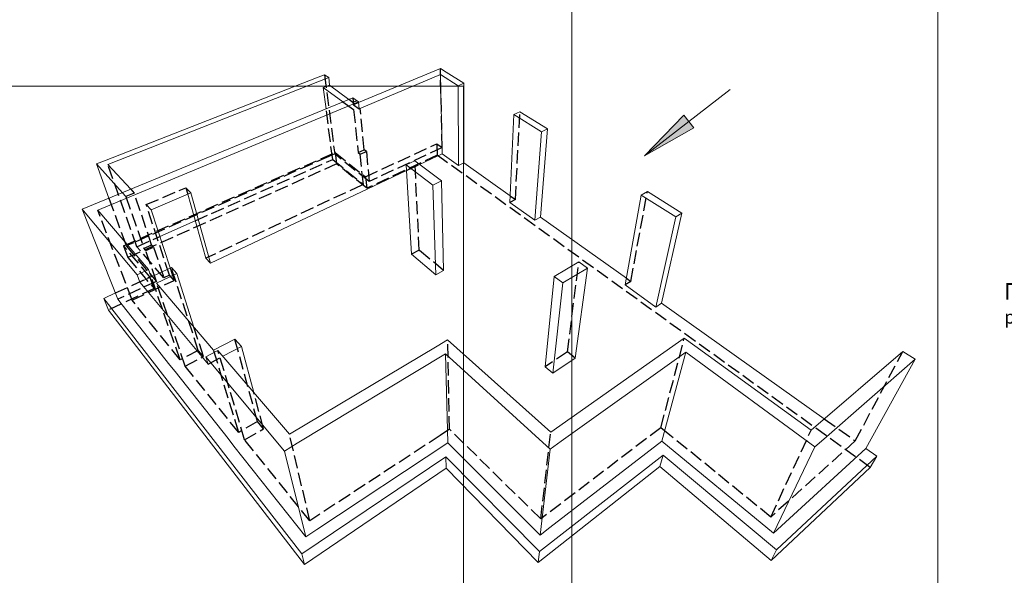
# Model space of a CAD drawing. Header units: millimetres. Extents: x 0 to 42000, y 0 to 29700.
# Tile 10 of 18: x 14701 to 29500, y 8069 to 16419. Entities that reach past the tile are written whole.
import ezdxf

# ---------------------------------------------------------------- set-up
doc = ezdxf.new("R2010")
doc.units = ezdxf.units.MM
doc.linetypes.add('______2', pattern=[270, 200, -70])
for name, color, linetype, lineweight in [('Standard', 7, 'Continuous', 25), ('Позиционная метка диаметр_ шаг', 7, 'Continuous', 13), ('Позиционная метка линия выноска', 7, 'Continuous', 13), ('Примечания', 7, 'Continuous', 13)]:
    doc.layers.add(name, color=color, linetype=linetype, lineweight=lineweight)
doc.styles.add('ISOCPEUR', font='txt')

msp = doc.modelspace()

# ---------------------------------------------------------------- hatches: boundary and pattern name
at = {"layer": 'Позиционная метка линия выноска', "linetype": 'Continuous', "lineweight": 13, "transparency": 33554687}
msp.add_hatch(color=7, dxfattribs=at).paths.add_polyline_path([(24831, 14792), (24094, 14373), (24685, 14982)], flags=16)

# ---------------------------------------------------------------- linework, layer by layer
at = {"layer": 'Standard', "color": 7, "linetype": 'Continuous', "lineweight": 18, "transparency": 33554687}
for p, q in [((19188, 15556), (15974, 14299)), ((16027, 14242), (19345, 15549)), ((19188, 15556), (19283, 15593)), ((19283, 15593), (19345, 15549)), ((19345, 15549), (19359, 15437)), ((21024, 15686), (19792, 15173)), ((19802, 15081), (21024, 15594)), ((21111, 15631), (21024, 15686)), ((21050, 14403), (21024, 15594)), ((21024, 15594), (21289, 15425)), ((21377, 15463), (21111, 15631)), ((19264, 15400), (19359, 15437)), ((19560, 15185), (19264, 15400)), ((19306, 15080), (19264, 15400)), ((19648, 15221), (19359, 15437)), ((21289, 15425), (21377, 15463)), ((21297, 14227), (21289, 15425)), ((21378, 14266), (21377, 15463)), ((15641, 13570), (19707, 15246)), ((19707, 15246), (19791, 15184)), ((19791, 15184), (15876, 13556)), ((19802, 15081), (19791, 15184)), ((22069, 13674), (22130, 14995)), ((22220, 15037), (22130, 14995)), ((22130, 14995), (22543, 14733)), ((22634, 14777), (22220, 15037)), ((22446, 13404), (22543, 14733)), ((22529, 13449), (22634, 14777)), ((22543, 14733), (22634, 14777)), ((20711, 14243), (21050, 14403)), ((21050, 14403), (21297, 14227)), ((15853, 14252), (15974, 14299)), ((16245, 13819), (15853, 14252)), ((15853, 14252), (16041, 13735)), ((16027, 14242), (16370, 13870)), ((20640, 14296), (20511, 14236)), ((20589, 12893), (20511, 14236)), ((20511, 14236), (20911, 13934)), ((21042, 13998), (20640, 14296)), ((21297, 14227), (21378, 14266)), ((21378, 14266), (22073, 13773)), ((19922, 13870), (20516, 14151)), ((20911, 13934), (21042, 13998)), ((20955, 12585), (20911, 13934)), ((21073, 12650), (21042, 13998)), ((17274, 13819), (16676, 13563)), ((17226, 13798), (17498, 12835)), ((17570, 12759), (17274, 13819)), ((17570, 12759), (19922, 13870)), ((23801, 12432), (24044, 13783)), ((24136, 13836), (24044, 13783)), ((24044, 13783), (24562, 13456)), ((24654, 13511), (24136, 13836)), ((22069, 13674), (22446, 13404)), ((15711, 13487), (15641, 13570)), ((15641, 13570), (16177, 12217)), ((15711, 13487), (16465, 12586)), ((16638, 12665), (15876, 13556)), ((16676, 13563), (16960, 12688)), ((24348, 12157), (24654, 13511)), ((24562, 13456), (24654, 13511)), ((16806, 13161), (17339, 13398)), ((22446, 13404), (22529, 13449)), ((22529, 13449), (23819, 12533)), ((24264, 12101), (24562, 13456)), ((20589, 12893), (20955, 12585)), ((17498, 12835), (17570, 12759)), ((23105, 12782), (22732, 12560)), ((23235, 12687), (23105, 12782)), ((16465, 12586), (16638, 12665)), ((16504, 12476), (16465, 12586)), ((16980, 12697), (16504, 12476)), ((16676, 12556), (16638, 12665)), ((16758, 12460), (17064, 12603)), ((17064, 12603), (16980, 12697)), ((17320, 11800), (17064, 12603)), ((20955, 12585), (21073, 12650)), ((22863, 12462), (23235, 12687)), ((23052, 11330), (23235, 12687)), ((16504, 12476), (16586, 12379)), ((17616, 11452), (16758, 12460)), ((22598, 11204), (22732, 12560)), ((22714, 11106), (22863, 12462)), ((22732, 12560), (22863, 12462)), ((23801, 12432), (24264, 12101)), ((15964, 12231), (16139, 12312)), ((16586, 12379), (17436, 11358)), ((15964, 12231), (16036, 12054)), ((18939, 8394), (15964, 12231)), ((16177, 12217), (16243, 12133)), ((24264, 12101), (24348, 12157)), ((24348, 12157), (26794, 10420)), ((16036, 12054), (18981, 8233)), ((16243, 12133), (16958, 11229)), ((17934, 11619), (17616, 11452)), ((18033, 11507), (17934, 11619)), ((21133, 11608), (20976, 11514)), ((22683, 10221), (21133, 11608)), ((24690, 11632), (22683, 10221)), ((24846, 11519), (24690, 11632)), ((17680, 11447), (17497, 11351)), ((18755, 10191), (17680, 11447)), ((17755, 11360), (18033, 11507)), ((18219, 10818), (18033, 11507)), ((18755, 10191), (20976, 11514)), ((21102, 11399), (18873, 10053)), ((21134, 10059), (21102, 11399)), ((21102, 11399), (22675, 9967)), ((22837, 10083), (24714, 11424)), ((24354, 10083), (24714, 11424)), ((24714, 11424), (26654, 9998)), ((26597, 10250), (24846, 11519)), ((27973, 11431), (26597, 10250)), ((28158, 11315), (27973, 11431)), ((17436, 11358), (17532, 11242)), ((17532, 11242), (17497, 11351)), ((17497, 11351), (18680, 9937)), ((22714, 11106), (23052, 11330)), ((26786, 10113), (28158, 11315)), ((27420, 9976), (28158, 11315)), ((16958, 11229), (17035, 11131)), ((17035, 11131), (17832, 10124)), ((22598, 11204), (22714, 11106)), ((17832, 10124), (17921, 10011)), ((22667, 8785), (24354, 10083)), ((22675, 9967), (22837, 10083)), ((24354, 10083), (26032, 8704)), ((26654, 9998), (26786, 10113)), ((17921, 10011), (19002, 8645)), ((18680, 9937), (18873, 10053)), ((19002, 8645), (18680, 9937)), ((19169, 8757), (21134, 10059)), ((21134, 10059), (22523, 8674)), ((22523, 8674), (22675, 9967)), ((26032, 8704), (26654, 9998)), ((26152, 8814), (27420, 9976)), ((27420, 9976), (27582, 9860)), ((21106, 9849), (18939, 8394)), ((21106, 9849), (21110, 9678)), ((22513, 8425), (21106, 9849)), ((24370, 9874), (22513, 8425)), ((24370, 9874), (24323, 9703)), ((26075, 8454), (24370, 9874)), ((27582, 9860), (26075, 8454)), ((27582, 9860), (27484, 9690)), ((18981, 8233), (21110, 9678)), ((21110, 9678), (22494, 8263)), ((22494, 8263), (24323, 9703)), ((24323, 9703), (25994, 8293)), ((25994, 8293), (27484, 9690)), ((19002, 8645), (19169, 8757)), ((22523, 8674), (22667, 8785)), ((26032, 8704), (26152, 8814)), ((26075, 8454), (25994, 8293)), ((18939, 8394), (18981, 8233)), ((22513, 8425), (22494, 8263))]:
    msp.add_line(p, q, dxfattribs=at)
at = {"layer": 'Standard', "color": 7, "linetype": 'Continuous', "lineweight": 13, "transparency": 33554687}
for points in [[(28500, 29200), (2000, 29200), (2000, 6000), (28500, 6000), (28500, 29200)], [(41500, 29200), (23000, 29200), (23000, 6000), (41500, 6000), (41500, 29200)], [(2000, 15419), (2000, 500), (21372, 500), (21372, 15419), (2000, 15419)]]:
    msp.add_lwpolyline(points, dxfattribs=at)
at = {"layer": 'Позиционная метка линия выноска', "color": 7, "linetype": 'Continuous', "lineweight": 13, "transparency": 33554687}
for p, q in [((24094, 14373), (25381, 15370)), ((24094, 14373), (24685, 14982)), ((24685, 14982), (24831, 14792)), ((24758, 14887), (24805, 14924)), ((24831, 14792), (24094, 14373)), ((24094, 14373), (24094, 14373)), ((24094, 14373), (24094, 14373)), ((24094, 14373), (24094, 14373))]:
    msp.add_line(p, q, dxfattribs=at)
at = {"layer": 'Примечания', "color": 7, "linetype": '______2', "lineweight": -3, "transparency": 33554687}
for p, q in [((19283, 15593), (19435, 14402)), ((21050, 14499), (21024, 15686)), ((19707, 15246), (19718, 15142)), ((19560, 15185), (19720, 15068)), ((19709, 15176), (19648, 15221)), ((19768, 15201), (19709, 15176)), ((19709, 15176), (19711, 15151)), ((19792, 15173), (19718, 15142)), ((19718, 15142), (19802, 15081)), ((19405, 14317), (19306, 15080)), ((19720, 15068), (19787, 14422)), ((19879, 14463), (19818, 15087)), ((22151, 13717), (22220, 15037)), ((19899, 14058), (20971, 14556)), ((20971, 14556), (20975, 14384)), ((20971, 14556), (21050, 14499)), ((16262, 13021), (19442, 14423)), ((19347, 14364), (16412, 13067)), ((19435, 14402), (19347, 14364)), ((19954, 13986), (19435, 14402)), ((19442, 14423), (19464, 14251)), ((19442, 14423), (19899, 14058)), ((19787, 14422), (19879, 14463)), ((19787, 14422), (19819, 14397)), ((19819, 14397), (19911, 14438)), ((19866, 13944), (19819, 14397)), ((19911, 14438), (19879, 14463)), ((19911, 14438), (19954, 13986)), ((20975, 14384), (19916, 13885)), ((21050, 14499), (19954, 13986)), ((27484, 9690), (20975, 14384)), ((16462, 13008), (16027, 14242)), ((19464, 14251), (16326, 12845)), ((17339, 13398), (19405, 14317)), ((19405, 14317), (19866, 13944)), ((19916, 13885), (19464, 14251)), ((20516, 14151), (20711, 14243)), ((20706, 12955), (20640, 14296)), ((19843, 13934), (17498, 12835)), ((19866, 13944), (19843, 13934)), ((19899, 14058), (19916, 13885)), ((16298, 13761), (16245, 13819)), ((16423, 13813), (16298, 13761)), ((16370, 13870), (16423, 13813)), ((16684, 13035), (16423, 13813)), ((16603, 13641), (17199, 13894)), ((17274, 13819), (17199, 13894)), ((17199, 13894), (17226, 13798)), ((22073, 13773), (22151, 13717)), ((23885, 12486), (24136, 13836)), ((16041, 13735), (16302, 13019)), ((16298, 13761), (16567, 12982)), ((16603, 13641), (16676, 13563)), ((16952, 12579), (16603, 13641)), ((22151, 13717), (22069, 13674)), ((16391, 12202), (15876, 13556)), ((16412, 13067), (16302, 13019)), ((16462, 13008), (16806, 13161)), ((16567, 12982), (16684, 13035)), ((16712, 13003), (16684, 13035)), ((16262, 13021), (16326, 12845)), ((16659, 12554), (16262, 13021)), ((16302, 13019), (16755, 12487)), ((16868, 12540), (16462, 13008)), ((16567, 12982), (16595, 12950)), ((16595, 12950), (16712, 13003)), ((16755, 12487), (16595, 12950)), ((16712, 13003), (16868, 12540)), ((20706, 12955), (20589, 12893)), ((21073, 12650), (20706, 12955)), ((16326, 12845), (16721, 12377)), ((22935, 11425), (23105, 12782)), ((16960, 12688), (17021, 12500)), ((17384, 11449), (16980, 12697)), ((16139, 12312), (16659, 12554)), ((16755, 12487), (16177, 12217)), ((16391, 12202), (17021, 12500)), ((16721, 12377), (16659, 12554)), ((17112, 11308), (16676, 12556)), ((17189, 11212), (16758, 12460)), ((16952, 12579), (16868, 12540)), ((17021, 12500), (16952, 12579)), ((23885, 12486), (23801, 12432)), ((23819, 12533), (23885, 12486)), ((16721, 12377), (16036, 12054)), ((17112, 11308), (16391, 12202)), ((17462, 11355), (17320, 11800)), ((18275, 10380), (17934, 11619)), ((21161, 10263), (21133, 11608)), ((24338, 10287), (24690, 11632)), ((17384, 11449), (17112, 11308)), ((17462, 11355), (17384, 11449)), ((17992, 10217), (17616, 11452)), ((18082, 10105), (17680, 11447)), ((22935, 11425), (22598, 11204)), ((23052, 11330), (22935, 11425)), ((27260, 10089), (27973, 11431)), ((17189, 11212), (17462, 11355)), ((17532, 11242), (17755, 11360)), ((17992, 10217), (17189, 11212)), ((18366, 10271), (18219, 10818)), ((18275, 10380), (17992, 10217)), ((18366, 10271), (18275, 10380)), ((26794, 10420), (27260, 10089)), ((18082, 10105), (18366, 10271)), ((21161, 10263), (21021, 10171)), ((22533, 8917), (21161, 10263)), ((24338, 10287), (22533, 8917)), ((22533, 8917), (22683, 10221)), ((24474, 10176), (24338, 10287)), ((25990, 8945), (26597, 10250)), ((19063, 8889), (18082, 10105)), ((19063, 8889), (18755, 10191)), ((21021, 10171), (19063, 8889)), ((25990, 8945), (24474, 10176)), ((27260, 10089), (25990, 8945))]:
    msp.add_line(p, q, dxfattribs=at)

# ---------------------------------------------------------------- texts
at = {"layer": 'Позиционная метка диаметр_ шаг', "color": 7, "linetype": 'Continuous', "lineweight": 25, "transparency": 33554687, "attachment_point": 7, "style": 'ISOCPEUR'}
for s, insert, char_height, width in [('\\W0.95;Плита', (29500, 12211), 250, 1093.33), ('\\W0.97;ростверка', (29500, 11851), 200, 1396.21)]:
    msp.add_mtext(s, dxfattribs=dict(at, insert=insert, char_height=char_height, width=width))

doc.saveas('drawing.dxf')
